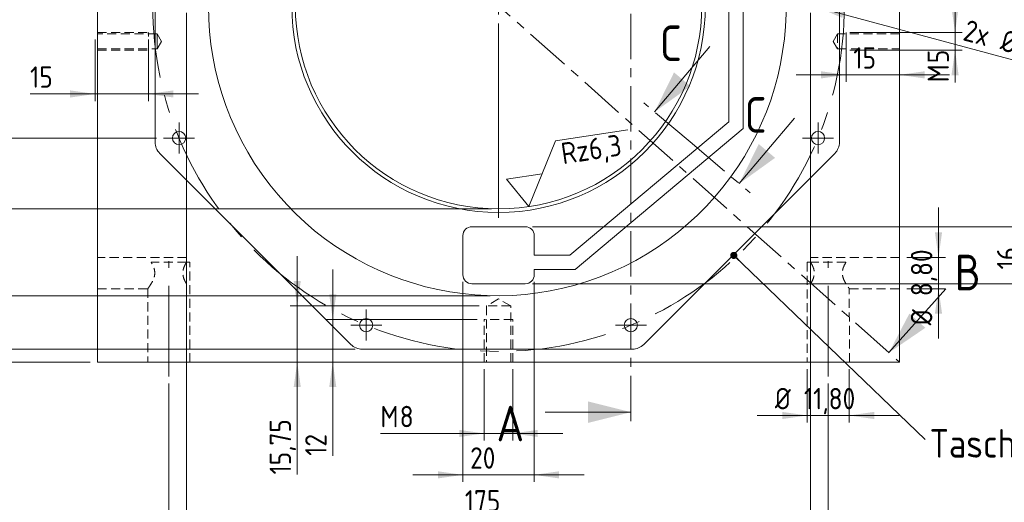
# Model space of a CAD drawing. Header units: millimetres. Extents: x 4 to 415, y 5 to 292.
# Tile 3 of 9: x 87 to 225, y 130 to 198. Entities that reach past the tile are written whole.
import ezdxf

# ---------------------------------------------------------------- set-up
doc = ezdxf.new("R2010")
doc.units = ezdxf.units.MM
for name, pattern in [('CENTER', [10.16, 6.35, -1.27, 1.27, -1.27]), ('CENTERX2', [20.32, 12.7, -2.54, 2.54, -2.54]), ('HIDDEN', [1.905, 1.27, -0.635])]:
    doc.linetypes.add(name, pattern=pattern)
doc.styles.add('SLDTEXTSTYLE1', font='ISOCP', dxfattribs={"width": 0.96})
doc.dimstyles.new('SLDDIMSTYLE0', dxfattribs={"dimtxt": 3, "dimasz": 3.5, "dimexe": 0, "dimexo": 0.0625, "dimgap": 0.75, "dimtad": 1, "dimlfac": 2, "dimrnd": 1e-09, "dimzin": 12, "dimdsep": 46, "dimtxsty": 'SLDTEXTSTYLE1', "dimsah": 1, "dimcen": 0.09, "dimadec": 0, "dimazin": 3, "dimtfac": 1, "dimtofl": 0, "dimtmove": 0, "dimatfit": 3, "dimfxl": 1, "dimfrac": 2, "dimtolj": 1, "dimtzin": 12, "dimarcsym": 0})
doc.dimstyles.new('SLDDIMSTYLE1', dxfattribs={"dimtxt": 3, "dimasz": 3.5, "dimexe": 0, "dimexo": 0.0625, "dimgap": 0.75, "dimtad": 1, "dimdec": 4, "dimlfac": 2, "dimzin": 12, "dimdsep": 46, "dimtxsty": 'SLDTEXTSTYLE1', "dimsah": 1, "dimcen": 0.09, "dimadec": 0, "dimazin": 3, "dimtfac": 1, "dimtdec": 0, "dimtofl": 0, "dimtmove": 0, "dimatfit": 3, "dimfxl": 1, "dimfrac": 2, "dimtolj": 1, "dimtzin": 12, "dimarcsym": 0})
doc.dimstyles.new('SLDDIMSTYLE2', dxfattribs={"dimtxt": 3, "dimasz": 3.5, "dimexe": 0, "dimexo": 0.0625, "dimgap": 0.75, "dimtad": 1, "dimlfac": 2, "dimrnd": 1e-09, "dimzin": 12, "dimdsep": 46, "dimtxsty": 'SLDTEXTSTYLE1', "dimsah": 1, "dimcen": 0.09, "dimadec": 0, "dimazin": 3, "dimtfac": 1, "dimtofl": 0, "dimtmove": 0, "dimatfit": 3, "dimfxl": 1, "dimfrac": 2, "dimtolj": 1, "dimtzin": 12, "dimarcsym": 0})
doc.dimstyles.new('SLDDIMSTYLE4', dxfattribs={"dimtxt": 3, "dimasz": 3.5, "dimexe": 0, "dimexo": 0.0625, "dimgap": 0.75, "dimtad": 1, "dimlfac": 2, "dimrnd": 1e-09, "dimzin": 12, "dimdsep": 46, "dimtxsty": 'SLDTEXTSTYLE1', "dimblk1": 'NONE', "dimsah": 1, "dimcen": 0, "dimadec": 0, "dimazin": 3, "dimtfac": 1, "dimtmove": 0, "dimatfit": 3, "dimldrblk": 'NONE', "dimfxl": 1, "dimfrac": 2, "dimtolj": 1, "dimtzin": 12, "dimarcsym": 0})
doc.dimstyles.new('SLDDIMSTYLE5', dxfattribs={"dimtxt": 3, "dimasz": 3.5, "dimexe": 0, "dimexo": 0.0625, "dimgap": 0.75, "dimtad": 1, "dimlfac": 2, "dimrnd": 1e-09, "dimzin": 12, "dimdsep": 46, "dimtxsty": 'SLDTEXTSTYLE1', "dimsah": 1, "dimcen": 0.09, "dimadec": 0, "dimazin": 3, "dimtfac": 1, "dimtmove": 0, "dimatfit": 0, "dimfxl": 1, "dimfrac": 2, "dimtolj": 1, "dimtzin": 12, "dimarcsym": 0})
doc.dimstyles.new('SLDDIMSTYLE6', dxfattribs={"dimtxt": 0, "dimasz": 1, "dimexe": 0, "dimexo": 0.0625, "dimgap": 0, "dimtad": 0, "dimtih": 1, "dimtoh": 1, "dimdec": 0, "dimrnd": 1e-09, "dimzin": 0, "dimdsep": 46, "dimtxsty": 'Standard', "dimblk1": 'DOT', "dimblk2": 'DOT', "dimsah": 1, "dimcen": 0.09, "dimadec": 0, "dimazin": 0, "dimtfac": 1, "dimtdec": 0, "dimtofl": 0, "dimtmove": 0, "dimatfit": 3, "dimldrblk": 'DOT', "dimfxl": 1, "dimfrac": 2, "dimtolj": 1, "dimtzin": 0, "dimarcsym": 0})

# ---------------------------------------------------------------- blocks, each defined once
blk = doc.blocks.new('_D_2')
at = {"color": 7, "linetype": 'Continuous', "lineweight": 0}
for p, q in [((154.06, 230.71), (154.06, 264.98)), ((184.75, 227.6), (202.37, 243.48))]:
    blk.add_line(p, q, dxfattribs=at)
blk.add_arc((154.06, 199.96), 64.02, 42.0106, 90, dxfattribs=at)
for points in [[(154.06, 263.98), (157.55, 263.38), (157.58, 264.38)], [(201.63, 242.81), (199.58, 245.69), (198.86, 245)]]:
    blk.add_solid(points, dxfattribs=at)
at = {"color": 7, "linetype": 'Continuous', "lineweight": 0, "insert": (177.23, 263.93, 0.05), "char_height": 3, "attachment_point": 1, "rotation": 336.3037, "style": 'SLDTEXTSTYLE1'}
blk.add_mtext('48°', dxfattribs=at)
blk = doc.blocks.new('_D_3')
at = {"color": 7, "linetype": 'Continuous', "lineweight": 0}
for p, q in [((96.81, 249.96), (50.81, 249.96)), ((51.81, 249.96), (51.81, 149.96)), ((96.81, 149.96), (50.81, 149.96))]:
    blk.add_line(p, q, dxfattribs=at)
for points in [[(51.81, 249.96), (51.31, 246.46), (52.31, 246.46)], [(51.81, 149.96), (52.31, 153.46), (51.31, 153.46)]]:
    blk.add_solid(points, dxfattribs=at)
at = {"color": 7, "linetype": 'Continuous', "lineweight": 0, "insert": (47.95, 192.29, 5.05), "char_height": 3, "attachment_point": 1, "rotation": 90, "style": 'SLDTEXTSTYLE1'}
blk.add_mtext('200', dxfattribs=at)
blk = doc.blocks.new('_D_4')
at = {"color": 7, "linetype": 'Continuous', "lineweight": 0}
for p, q in [((133.94, 247.78), (57.75, 247.78)), ((58.75, 247.78), (58.75, 151.78)), ((133.94, 151.78), (57.75, 151.78))]:
    blk.add_line(p, q, dxfattribs=at)
for points in [[(58.75, 247.78), (58.25, 244.28), (59.25, 244.28)], [(58.75, 151.78), (59.25, 155.28), (58.25, 155.28)]]:
    blk.add_solid(points, dxfattribs=at)
at = {"color": 7, "linetype": 'Continuous', "lineweight": 0, "insert": (54.88, 192.58, 5.05), "char_height": 3, "attachment_point": 1, "rotation": 90, "style": 'SLDTEXTSTYLE1'}
blk.add_mtext('192', dxfattribs=at)
blk = doc.blocks.new('_D_5')
at = {"color": 7, "linetype": 'Continuous', "lineweight": 0}
for p, q in [((152.89, 240.28), (62.81, 240.28)), ((63.81, 240.28), (63.81, 159.28)), ((152.89, 159.28), (62.81, 159.28))]:
    blk.add_line(p, q, dxfattribs=at)
for points in [[(63.81, 240.28), (63.31, 236.78), (64.31, 236.78)], [(63.81, 159.28), (64.31, 162.78), (63.31, 162.78)]]:
    blk.add_solid(points, dxfattribs=at)
at = {"color": 7, "linetype": 'Continuous', "lineweight": 0, "char_height": 3, "attachment_point": 1, "rotation": 90, "style": 'SLDTEXTSTYLE1'}
for s, insert in [('162', (59.95, 194.62, 5.05)), ('%%c', (59.95, 190.55, 5.05))]:
    blk.add_mtext(s, dxfattribs=dict(at, insert=insert))
blk = doc.blocks.new('_D_6')
at = {"color": 7, "linetype": 'Continuous', "lineweight": 0}
for p, q in [((153.06, 228.46), (72.93, 228.46)), ((73.93, 228.46), (73.93, 171.46)), ((153.06, 171.46), (72.93, 171.46))]:
    blk.add_line(p, q, dxfattribs=at)
for points in [[(73.93, 228.46), (73.43, 224.96), (74.43, 224.96)], [(73.93, 171.46), (74.43, 174.96), (73.43, 174.96)]]:
    blk.add_solid(points, dxfattribs=at)
at = {"color": 7, "linetype": 'Continuous', "lineweight": 0, "char_height": 3, "attachment_point": 1, "rotation": 90, "style": 'SLDTEXTSTYLE1'}
for s, insert in [('H7', (65.77, 201.4, 5.05)), ('114', (70.06, 192.11, 5.05)), ('%%c', (70.06, 188.04, 5.05))]:
    blk.add_mtext(s, dxfattribs=dict(at, insert=insert))
blk = doc.blocks.new('_D_7')
at = {"color": 7, "linetype": 'Continuous', "lineweight": 0}
for p, q in [((106.08, 218.52), (78.07, 218.52)), ((79.07, 218.52), (79.07, 181.4)), ((106.08, 181.4), (78.07, 181.4))]:
    blk.add_line(p, q, dxfattribs=at)
for points in [[(79.07, 218.52), (78.57, 215.02), (79.57, 215.02)], [(79.07, 181.4), (79.57, 184.9), (78.57, 184.9)]]:
    blk.add_solid(points, dxfattribs=at)
at = {"color": 7, "linetype": 'Continuous', "lineweight": 0, "insert": (75.2, 190.54, 5.05), "char_height": 3, "attachment_point": 1, "rotation": 90, "style": 'SLDTEXTSTYLE1'}
blk.add_mtext('74,24', dxfattribs=at)
blk = doc.blocks.new('_D_11')
at = {"color": 7, "linetype": 'Continuous', "lineweight": 0}
for p, q in [((110.31, 198.96), (110.31, 127.15)), ((197.81, 198.96), (197.81, 127.15)), ((110.31, 128.15), (197.81, 128.15))]:
    blk.add_line(p, q, dxfattribs=at)
for points in [[(110.31, 128.15), (113.81, 127.65), (113.81, 128.65)], [(197.81, 128.15), (194.31, 128.65), (194.31, 127.65)]]:
    blk.add_solid(points, dxfattribs=at)
at = {"color": 7, "linetype": 'Continuous', "lineweight": 0, "insert": (149.33, 132.01, 5.05), "char_height": 3, "attachment_point": 1, "style": 'SLDTEXTSTYLE1'}
blk.add_mtext('175', dxfattribs=at)
blk = doc.blocks.new('_D_12')
at = {"color": 7, "linetype": 'Continuous', "lineweight": 0}
for q in [(196.61, 200.28), (271.66, 180.17)]:
    blk.add_line((199.02, 199.64), q, dxfattribs=at)
blk.add_solid([(199.02, 199.64), (202.27, 198.25), (202.53, 199.21)], dxfattribs=at)
at = {"color": 7, "linetype": 'Continuous', "lineweight": 0, "char_height": 3, "attachment_point": 1, "rotation": 345, "style": 'SLDTEXTSTYLE1'}
for s, insert in [('2x', (219.83, 198.05, 5.05)), ('H7', (235.87, 198.19, 5.05)), ('%%c', (225.04, 196.65, 5.05)), ('5', (228.97, 195.6, 5.05)), ('mit Deckel gebohrt', (240.28, 192.57, 5.05))]:
    blk.add_mtext(s, dxfattribs=dict(at, insert=insert))
blk = doc.blocks.new('_NONE')
blk = doc.blocks.new('_D_13')
at = {"color": 7, "linetype": 'Continuous', "lineweight": 0}
for p, q in [((149.06, 161.21), (149.06, 133.15)), ((159.06, 161.21), (159.06, 133.15)), ((149.06, 134.15), (142.06, 134.15)), ((149.06, 134.15), (159.06, 134.15)), ((159.06, 134.15), (166.06, 134.15))]:
    blk.add_line(p, q, dxfattribs=at)
for points in [[(149.06, 134.15), (145.56, 134.65), (145.56, 133.65)], [(159.06, 134.15), (162.56, 133.65), (162.56, 134.65)]]:
    blk.add_solid(points, dxfattribs=at)
at = {"color": 7, "linetype": 'Continuous', "lineweight": 0, "insert": (150.08, 138.01, 5.05), "char_height": 3, "attachment_point": 1, "style": 'SLDTEXTSTYLE1'}
blk.add_mtext('20', dxfattribs=at)
blk = doc.blocks.new('_D_14')
at = {"color": 7, "linetype": 'Continuous', "lineweight": 0}
for p, q in [((227.84, 168.96), (227.84, 175.96)), ((158.81, 168.96), (228.84, 168.96)), ((227.84, 168.96), (227.84, 160.96)), ((158.81, 160.96), (228.84, 160.96)), ((227.84, 160.96), (227.84, 153.96))]:
    blk.add_line(p, q, dxfattribs=at)
for points in [[(227.84, 168.96), (228.34, 172.46), (227.34, 172.46)], [(227.84, 160.96), (227.34, 157.46), (228.34, 157.46)]]:
    blk.add_solid(points, dxfattribs=at)
at = {"color": 7, "linetype": 'Continuous', "lineweight": 0, "insert": (223.97, 162.96, 5.05), "char_height": 3, "attachment_point": 1, "rotation": 90, "style": 'SLDTEXTSTYLE1'}
blk.add_mtext('16', dxfattribs=at)
blk = doc.blocks.new('_D_15')
at = {"color": 7, "linetype": 'Continuous', "lineweight": 0}
for p, q in [((97.47, 195.21), (97.47, 186.58)), ((104.97, 195.21), (104.97, 186.58)), ((97.47, 187.58), (88.36, 187.58)), ((97.47, 187.58), (104.97, 187.58)), ((104.97, 187.58), (111.97, 187.58))]:
    blk.add_line(p, q, dxfattribs=at)
for points in [[(97.47, 187.58), (93.97, 188.08), (93.97, 187.08)], [(104.97, 187.58), (108.47, 187.08), (108.47, 188.08)]]:
    blk.add_solid(points, dxfattribs=at)
at = {"color": 7, "linetype": 'Continuous', "lineweight": 0, "insert": (88.36, 191.45, 5.05), "char_height": 3, "attachment_point": 1, "style": 'SLDTEXTSTYLE1'}
blk.add_mtext('15', dxfattribs=at)
blk = doc.blocks.new('_D_18')
at = {"color": 7, "linetype": 'Continuous', "lineweight": 0}
for p, q in [((152.06, 148.96), (152.06, 138.96)), ((156.06, 148.96), (156.06, 138.96)), ((152.06, 139.96), (137.5, 139.96)), ((156.06, 139.96), (152.06, 139.96)), ((156.06, 139.96), (163.06, 139.96))]:
    blk.add_line(p, q, dxfattribs=at)
for points in [[(152.06, 139.96), (148.56, 140.46), (148.56, 139.46)], [(156.06, 139.96), (159.56, 139.46), (159.56, 140.46)]]:
    blk.add_solid(points, dxfattribs=at)
at = {"color": 7, "linetype": 'Continuous', "lineweight": 0, "char_height": 3, "attachment_point": 1, "style": 'SLDTEXTSTYLE1'}
for s, insert in [('M', (137.5, 143.83, 5.05)), ('8', (140.2, 143.83, 5.05))]:
    blk.add_mtext(s, dxfattribs=dict(at, insert=insert))
blk = doc.blocks.new('_D_19')
at = {"color": 7, "linetype": 'Continuous', "lineweight": 0}
for p, q in [((125.83, 157.84), (125.83, 164.84)), ((151.36, 157.84), (124.83, 157.84)), ((125.83, 157.84), (125.83, 149.96)), ((125.83, 149.96), (125.83, 134.2))]:
    blk.add_line(p, q, dxfattribs=at)
for points in [[(125.83, 157.84), (126.33, 161.34), (125.33, 161.34)], [(125.83, 149.96), (125.33, 146.46), (126.33, 146.46)]]:
    blk.add_solid(points, dxfattribs=at)
at = {"color": 7, "linetype": 'Continuous', "lineweight": 0, "insert": (121.96, 134.2, 5.05), "char_height": 3, "attachment_point": 1, "rotation": 90, "style": 'SLDTEXTSTYLE1'}
blk.add_mtext('15,75', dxfattribs=at)
blk = doc.blocks.new('_D_20')
at = {"color": 7, "linetype": 'Continuous', "lineweight": 0}
for p, q in [((130.81, 155.96), (130.81, 162.96)), ((151.06, 155.96), (129.81, 155.96)), ((130.81, 155.96), (130.81, 149.96)), ((130.81, 149.96), (130.81, 136.82))]:
    blk.add_line(p, q, dxfattribs=at)
for points in [[(130.81, 155.96), (131.31, 159.46), (130.31, 159.46)], [(130.81, 149.96), (130.31, 146.46), (131.31, 146.46)]]:
    blk.add_solid(points, dxfattribs=at)
at = {"color": 7, "linetype": 'Continuous', "lineweight": 0, "insert": (126.94, 136.82, 5.05), "char_height": 3, "attachment_point": 1, "rotation": 90, "style": 'SLDTEXTSTYLE1'}
blk.add_mtext('12', dxfattribs=at)
blk = doc.blocks.new('_D_22')
at = {"color": 7, "linetype": 'Continuous', "lineweight": 0}
for p, q in [((218.09, 196.21), (218.09, 203.21)), ((203.81, 196.21), (219.09, 196.21)), ((218.09, 196.21), (218.09, 193.71)), ((203.81, 193.71), (219.09, 193.71)), ((218.09, 193.71), (218.09, 189.21))]:
    blk.add_line(p, q, dxfattribs=at)
for points in [[(218.09, 196.21), (218.59, 199.71), (217.59, 199.71)], [(218.09, 193.71), (217.59, 190.21), (218.59, 190.21)]]:
    blk.add_solid(points, dxfattribs=at)
at = {"color": 7, "linetype": 'Continuous', "lineweight": 0, "char_height": 3, "attachment_point": 1, "rotation": 90, "style": 'SLDTEXTSTYLE1'}
for s, insert in [('5', (214.23, 191.9, 5.05)), ('M', (214.23, 189.21, 5.05))]:
    blk.add_mtext(s, dxfattribs=dict(at, insert=insert))
blk = doc.blocks.new('_D_23')
at = {"color": 7, "linetype": 'Continuous', "lineweight": 0}
for p, q in [((202.81, 195.21), (202.81, 189.26)), ((210.31, 195.21), (210.31, 189.26)), ((202.81, 190.26), (195.81, 190.26)), ((210.31, 190.26), (202.81, 190.26)), ((210.31, 190.26), (217.31, 190.26))]:
    blk.add_line(p, q, dxfattribs=at)
for points in [[(202.81, 190.26), (199.31, 190.76), (199.31, 189.76)], [(210.31, 190.26), (213.81, 189.76), (213.81, 190.76)]]:
    blk.add_solid(points, dxfattribs=at)
at = {"color": 7, "linetype": 'Continuous', "lineweight": 0, "insert": (203.82, 194.13, 5.05), "char_height": 3, "attachment_point": 1, "style": 'SLDTEXTSTYLE1'}
blk.add_mtext('15', dxfattribs=at)
blk = doc.blocks.new('_D_24')
at = {"color": 7, "linetype": 'Continuous', "lineweight": 0}
for p, q in [((215.77, 164.66), (215.77, 171.66)), ((211.31, 164.66), (216.77, 164.66)), ((215.77, 164.66), (215.77, 160.26)), ((211.31, 160.26), (216.77, 160.26)), ((215.77, 160.26), (215.77, 153.26))]:
    blk.add_line(p, q, dxfattribs=at)
for points in [[(215.77, 164.66), (216.27, 168.16), (215.27, 168.16)], [(215.77, 160.26), (215.27, 156.76), (216.27, 156.76)]]:
    blk.add_solid(points, dxfattribs=at)
at = {"color": 7, "linetype": 'Continuous', "lineweight": 0, "char_height": 3, "attachment_point": 1, "rotation": 90, "style": 'SLDTEXTSTYLE1'}
for s, insert in [('8,80', (211.9, 159.21, 5.05)), ('%%c', (211.9, 155.13, 5.05))]:
    blk.add_mtext(s, dxfattribs=dict(at, insert=insert))
blk = doc.blocks.new('_D_25')
at = {"color": 7, "linetype": 'Continuous', "lineweight": 0}
for p, q in [((197.36, 148.96), (197.36, 141.48)), ((203.26, 148.96), (203.26, 141.48)), ((197.36, 142.48), (190.36, 142.48)), ((203.26, 142.48), (197.36, 142.48)), ((203.26, 142.48), (210.26, 142.48))]:
    blk.add_line(p, q, dxfattribs=at)
for points in [[(197.36, 142.48), (193.86, 142.98), (193.86, 141.98)], [(203.26, 142.48), (206.76, 141.98), (206.76, 142.98)]]:
    blk.add_solid(points, dxfattribs=at)
at = {"color": 7, "linetype": 'Continuous', "lineweight": 0, "char_height": 3, "attachment_point": 1, "style": 'SLDTEXTSTYLE1'}
for s, insert in [('%%c', (192.82, 146.34, 5.05)), ('11,80', (196.89, 146.34, 5.05))]:
    blk.add_mtext(s, dxfattribs=dict(at, insert=insert))
blk = doc.blocks.new('_D_26')
at = {"color": 7, "linetype": 'Continuous', "lineweight": 0}
for p, q in [((107.81, 146.96), (107.81, 120.96)), ((200.31, 146.96), (200.31, 120.96)), ((200.31, 121.96), (107.81, 121.96))]:
    blk.add_line(p, q, dxfattribs=at)
for points in [[(107.81, 121.96), (111.31, 121.46), (111.31, 122.46)], [(200.31, 121.96), (196.81, 122.46), (196.81, 121.46)]]:
    blk.add_solid(points, dxfattribs=at)
at = {"color": 7, "linetype": 'Continuous', "lineweight": 0, "insert": (149.33, 125.83, 5.05), "char_height": 3, "attachment_point": 1, "style": 'SLDTEXTSTYLE1'}
blk.add_mtext('185', dxfattribs=at)
blk = doc.blocks.new('SW_NOTE_6')
at = {"color": 0, "linetype": 'Continuous', "lineweight": 0, "insert": (0.61, 1.45), "char_height": 4, "attachment_point": 1, "style": 'SLDTEXTSTYLE1'}
blk.add_mtext('Tasche 3 tief', dxfattribs=at)
blk = doc.blocks.new('_DOT')
at = {"color": 0, "linetype": 'ByBlock', "lineweight": -2}
blk.add_line((-0.5, 0), (-1, 0), dxfattribs=at)
at = {"color": 0, "linetype": 'ByBlock', "const_width": 0.5}
blk.add_lwpolyline([(-0.25, 0, 1), (0.25, 0, 1)], format="xyb", close=True, dxfattribs=at)
blk = doc.blocks.new('SW_CENTERMARKSYMBOL_0')
at = {"color": 0, "linetype": 'Continuous', "lineweight": 0}
for p, q in [((0, 1.25), (0, 2.175)), ((-1.25, 0), (-2.175, 0)), ((0, 0), (-1.25, 0)), ((0, 0), (0, 1.25)), ((0, 0), (0, -1.25)), ((0, 0), (1.25, 0)), ((1.25, 0), (2.175, 0)), ((0, -1.25), (0, -2.175))]:
    blk.add_line(p, q, dxfattribs=at)
blk = doc.blocks.new('SW_CENTERMARKSYMBOL_1')
at = {"color": 0, "linetype": 'Continuous', "lineweight": 0}
for p, q in [((0, 1.25), (0, 2.175)), ((-1.25, 0), (-2.175, 0)), ((0, 0), (-1.25, 0)), ((0, 0), (0, 1.25)), ((0, 0), (0, -1.25)), ((0, 0), (1.25, 0)), ((1.25, 0), (2.175, 0)), ((0, -1.25), (0, -2.175))]:
    blk.add_line(p, q, dxfattribs=at)
blk = doc.blocks.new('SW_CENTERMARKSYMBOL_2')
at = {"color": 0, "linetype": 'Continuous', "lineweight": 0}
for p, q in [((0, 1.25), (0, 2.175)), ((-1.25, 0), (-2.175, 0)), ((0, 0), (-1.25, 0)), ((0, 0), (0, 1.25)), ((0, 0), (0, -1.25)), ((0, 0), (1.25, 0)), ((1.25, 0), (2.175, 0)), ((0, -1.25), (0, -2.175))]:
    blk.add_line(p, q, dxfattribs=at)
blk = doc.blocks.new('SW_CENTERMARKSYMBOL_6')
at = {"color": 0, "linetype": 'Continuous', "lineweight": 0}
for p, q in [((0, 1.25), (0, 2.175)), ((-1.25, 0), (-2.175, 0)), ((0, 0), (-1.25, 0)), ((0, 0), (0, 1.25)), ((0, 0), (0, -1.25)), ((0, 0), (1.25, 0)), ((1.25, 0), (2.175, 0)), ((0, -1.25), (0, -2.175))]:
    blk.add_line(p, q, dxfattribs=at)
blk = doc.blocks.new('SW_CENTERMARKSYMBOL_8')
at = {"color": 0, "linetype": 'Continuous', "lineweight": 0}
for p, q in [((0, 2.5), (0, 29.75)), ((-2.5, 0), (-29.75, 0)), ((0, 0), (-1.25, 0)), ((0, 0), (0, 1.25)), ((0, 0), (0, -1.25)), ((0, 0), (1.25, 0)), ((2.5, 0), (29.75, 0)), ((0, -2.5), (0, -29.75))]:
    blk.add_line(p, q, dxfattribs=at)
blk = doc.blocks.new('SW_SFSYMBOL_2')
at = {"color": 0, "linetype": 'Continuous', "lineweight": 0}
for p, q in [((-1.19, 4.15), (8.98, 5.69)), ((-4.91, -5.08), (-1.19, 4.15)), ((-3.05, -0.46), (-8.05, -1.22)), ((-4.91, -5.08), (-8.05, -1.22))]:
    blk.add_line(p, q, dxfattribs=at)
at = {"color": 0, "linetype": 'Continuous', "lineweight": 0, "insert": (-0.58, 3.82), "char_height": 3, "attachment_point": 1, "rotation": 8.5974, "style": 'SLDTEXTSTYLE1'}
blk.add_mtext('Rz6,3', dxfattribs=at)

msp = doc.modelspace()

# ---------------------------------------------------------------- linework, layer by layer
at = {"color": 7, "linetype": 'CENTER', "lineweight": 0}
for p, q in [((172.624656, 259.783823), (172.624656, 140.944716)), ((97.81451, 249.96136), (210.314509, 149.961359)), ((180.923115, 180.847903), (174.421259, 186.3469)), ((180.923115, 180.847903), (189.358312, 173.713766))]:
    msp.add_line(p, q, dxfattribs=at)
at = {"color": 7, "linetype": 'Continuous', "lineweight": 15}
for p, q in [((97.81451, 249.96136), (97.81451, 149.961358)), ((210.314508, 149.961358), (210.314508, 249.96136)), ((186.364072, 225.211358), (186.364072, 183.672914)), ((105.891097, 218.726196), (105.891095, 180.825655)), ((201.891097, 180.825655), (201.891097, 218.726196)), ((188.364072, 212.08636), (188.364072, 182.740299)), ((186.364072, 183.672914), (164.06451, 164.961359)), ((188.364072, 182.740299), (164.79245, 162.961359)), ((106.550107, 179.234665), (133.349838, 152.434936)), ((174.432358, 152.434936), (201.232088, 179.234665)), ((157.814509, 168.961359), (150.314508, 168.96136)), ((149.064509, 167.711359), (149.064509, 162.211359)), ((159.064511, 164.961359), (159.064511, 167.711359)), ((164.06451, 164.961359), (159.064511, 164.961359)), ((159.064509, 162.211359), (159.064511, 162.961359)), ((164.79245, 162.961359), (159.064511, 162.961359)), ((150.314509, 160.961359), (157.814508, 160.961358)), ((134.940827, 151.775926), (172.841368, 151.775925)), ((97.81451, 149.961358), (210.314508, 149.961358))]:
    msp.add_line(p, q, dxfattribs=at)
at = {"color": 7, "linetype": 'HIDDEN', "lineweight": 0}
for p, q in [((97.814509, 196.211359), (104.967685, 196.211359)), ((104.967685, 193.711359), (104.967685, 196.211359)), ((210.314509, 196.211359), (202.814509, 196.211359)), ((202.814509, 196.211359), (202.814509, 193.711359)), ((106.167683, 196.011359), (97.81451, 196.011359)), ((106.167683, 194.961359), (106.167683, 196.011359)), ((106.798591, 194.961359), (106.167683, 196.011359)), ((106.167683, 193.911359), (106.167683, 194.961359)), ((106.167683, 193.911359), (106.798591, 194.961359)), ((201.614509, 196.011359), (200.983605, 194.961359)), ((200.983605, 194.961359), (201.614509, 193.911359)), ((201.614509, 196.011359), (201.614509, 193.911359)), ((210.314508, 196.011359), (201.614509, 196.011359)), ((97.814509, 193.711359), (104.967685, 193.711359)), ((97.81451, 193.911359), (106.167683, 193.911359)), ((201.614509, 193.911359), (210.314508, 193.911359)), ((210.314509, 193.711359), (202.814509, 193.711359)), ((110.314513, 164.66136), (97.81451, 164.66136)), ((110.314509, 160.916206), (110.314513, 164.66136)), ((197.814509, 164.66136), (197.814509, 160.916206)), ((210.314508, 164.66136), (197.814509, 164.66136)), ((110.286856, 163.961359), (105.342159, 163.961359)), ((110.764513, 163.961359), (110.314513, 163.961359)), ((110.764513, 149.961358), (110.764513, 163.961359)), ((197.814509, 163.961359), (197.364509, 163.961359)), ((197.364509, 163.961359), (197.364509, 149.961358)), ((202.786856, 163.961359), (197.842162, 163.961359)), ((97.81451, 160.26136), (104.865292, 160.262423)), ((104.865292, 160.262423), (104.86451, 149.961358)), ((203.264509, 149.961358), (203.263724, 160.262423)), ((203.263724, 160.262423), (210.314508, 160.26136)), ((154.064508, 158.857823), (152.364509, 157.836359)), ((155.764511, 157.836359), (154.064508, 158.857823)), ((155.764511, 157.836359), (152.364509, 157.836359)), ((152.364509, 157.836359), (152.364509, 149.961358)), ((155.764511, 149.961358), (155.764511, 157.836359)), ((152.064509, 149.961359), (152.064509, 155.961359)), ((156.064509, 155.961359), (152.064509, 155.961359)), ((156.064509, 149.961359), (156.064509, 155.961359))]:
    msp.add_line(p, q, dxfattribs=at)
at = {"color": 7, "linetype": 'Continuous', "lineweight": 0}
for p, q in [((183.697524, 194.217791), (175.94833, 185.055368)), ((195.580435, 184.167722), (187.831242, 175.005299)), ((216.792056, 160.258999), (208.81969, 151.290087)), ((160.624656, 142.944716), (172.624656, 142.944716))]:
    msp.add_line(p, q, dxfattribs=at)
at = {"color": 7, "linetype": 'CENTERX2', "lineweight": 0}
for p, q in [((107.814509, 147.961359), (107.814509, 164.111359)), ((200.314509, 147.961359), (200.314509, 164.111359))]:
    msp.add_line(p, q, dxfattribs=at)
msp.add_circle((154.064509, 199.961359), 48.5, dxfattribs=at)
at = {"color": 7, "linetype": 'Continuous', "lineweight": 15}
for centre, radius in [((154.064509, 199.961359), 29), ((154.064509, 199.961359), 28.5), ((109.256352, 181.401213), 0.925), ((198.872666, 181.401213), 0.925), ((135.504363, 155.153202), 0.925), ((172.624656, 155.153202), 0.925)]:
    msp.add_circle(centre, radius, dxfattribs=at)
for centre, radius, start, end in [((153.891097, 199.775926), 40.5, 51.56045006, 14.0949208), ((108.141095, 180.825657), 2.25, 180.00005129, 225.00005908), ((199.641097, 180.825655), 2.25, 315.00001534, 0.00000183), ((150.314509, 167.71136), 1.25, 90.00005083, 180.00001918), ((157.814511, 167.711359), 1.25, 359.99998845, 90.00007895), ((150.314509, 162.211359), 1.25, 180.00001019, 269.99999619), ((157.814509, 162.211358), 1.25, 269.99996283, 0.00004092), ((134.940829, 154.025926), 2.25, 224.99997186, 269.99994555), ((172.841367, 154.025925), 2.25, 270.00003642, 315.00002811)]:
    msp.add_arc(centre, radius, start, end, dxfattribs=at)
at = {"color": 7, "linetype": 'HIDDEN', "lineweight": 0}
for points, knots in [([(104.865292, 160.262423), (104.865031, 160.262068), (104.841009, 160.229387), (104.920663, 160.336382), (105.090187, 160.570459), (105.37687, 161.000893), (105.67113, 161.545197), (105.854801, 162.165888), (105.85531, 162.729617), (105.69283, 163.320647), (105.491355, 163.711996), (105.362772, 163.926907), (105.342159, 163.961359)], [0, 0, 0, 0, 0.0012608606, 0.1161323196, 0.2297134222, 0.3594218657, 0.5146953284, 0.6213411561, 0.7287988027, 0.8225657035, 0.9715559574, 1, 1, 1, 1]), ([(110.286856, 163.961359), (110.226516, 163.861904), (110.165724, 163.755664), (110.048566, 163.528139), (109.991688, 163.405799), (109.89234, 163.146369), (109.850414, 163.010934), (109.806951, 162.796366), (109.795818, 162.722892), (109.781849, 162.576426), (109.778884, 162.50288), (109.781315, 162.355145), (109.786817, 162.280378), (109.80556, 162.13419), (109.818723, 162.062538), (109.867748, 161.851415), (109.913531, 161.71518), (110.016316, 161.461936), (110.073674, 161.34314), (110.193079, 161.11816), (110.254601, 161.013135), (110.314509, 160.916206)], [0, 0, 0, 0, 0.125, 0.125, 0.25, 0.25, 0.375, 0.375, 0.4375, 0.4375, 0.5, 0.5, 0.5625, 0.5625, 0.625, 0.625, 0.75, 0.75, 0.875, 0.875, 1, 1, 1, 1]), ([(197.814509, 160.916206), (197.874421, 161.01314), (197.935248, 161.117006), (198.053644, 161.339791), (198.111661, 161.45955), (198.215351, 161.714668), (198.260272, 161.848015), (198.309704, 162.059557), (198.323157, 162.132419), (198.341986, 162.278148), (198.347496, 162.351452), (198.350209, 162.498976), (198.347343, 162.573775), (198.333428, 162.721308), (198.322502, 162.793703), (198.279559, 163.007219), (198.236835, 163.145784), (198.138165, 163.403793), (198.082069, 163.524832), (197.964067, 163.754327), (197.902514, 163.861885), (197.842162, 163.961359)], [0, 0, 0, 0, 0.125, 0.125, 0.25, 0.25, 0.375, 0.375, 0.4375, 0.4375, 0.5, 0.5, 0.5625, 0.5625, 0.625, 0.625, 0.75, 0.75, 0.875, 0.875, 1, 1, 1, 1]), ([(202.786856, 163.961359), (202.675313, 163.767445), (202.480954, 163.42956), (202.290213, 162.834067), (202.264994, 162.291041), (202.390178, 161.720297), (202.659789, 161.154197), (202.968592, 160.669352), (203.213408, 160.329113), (203.246972, 160.284627), (203.263724, 160.262423)], [0, 0, 0, 0, 0.1500435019, 0.2614420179, 0.3558041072, 0.4500212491, 0.5904391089, 0.7356622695, 0.8680640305, 1, 1, 1, 1])]:
    msp.add_open_spline(points, degree=3, knots=knots, dxfattribs=at)
at = {"color": 7, "linetype": 'Continuous', "lineweight": 0}
for points in [[(175.94833, 185.055368), (180.96823, 188.66793), (178.677624, 190.605229)], [(187.831242, 175.005299), (192.851141, 178.617861), (190.560536, 180.555159)], [(208.81969, 151.290087), (213.926987, 154.777997), (211.684759, 156.771089)], [(172.624656, 142.944716), (166.624656, 144.444716), (166.624656, 141.444716)]]:
    msp.add_solid(points, dxfattribs=at)

# ---------------------------------------------------------------- block references
for name, p in [('SW_CENTERMARKSYMBOL_8', (154.064509, 199.961359)), ('SW_CENTERMARKSYMBOL_2', (109.256352, 181.401213)), ('SW_SFSYMBOL_2', (163.231309, 176.857596)), ('SW_CENTERMARKSYMBOL_6', (198.872666, 181.401213)), ('SW_CENTERMARKSYMBOL_1', (135.504363, 155.153202)), ('SW_CENTERMARKSYMBOL_0', (172.624656, 155.153202)), ('SW_NOTE_6', (213.899093, 139.115646))]:
    msp.add_blockref(name, p, dxfattribs=at)

# ---------------------------------------------------------------- texts
at = {"color": 7, "linetype": 'Continuous', "char_height": 5, "attachment_point": 1, "style": 'SLDTEXTSTYLE1'}
for s, insert in [('C', (176.685206, 197.195289)), ('C', (188.568118, 187.14522)), ('B', (218.025489, 165.032747)), ('A', (153.779104, 143.847487))]:
    msp.add_mtext(s, dxfattribs=dict(at, insert=insert))

# ---------------------------------------------------------------- dimensions: what is measured, and where the dimension line sits
at = {"color": 7, "linetype": 'Continuous', "lineweight": 0}
dim = msp.add_angular_dim_2l(base=(180.097638, 258.447329), line1=((184.007895, 226.932569), (154.064509, 199.961359)), line2=((154.064509, 229.711359), (154.064509, 170.211359)), dimstyle='SLDDIMSTYLE1', dxfattribs=at)
dim.commit()
dim.dimension.update_dxf_attribs({"geometry": '_D_2', "text_midpoint": (179.792748, 258.582091), "dimtype": 162})
for base, p1, p2, dimstyle, picture, middle in [((51.814509, 149.961359), (97.814509, 249.961359), (97.814509, 149.961359), 'SLDDIMSTYLE0', '_D_3', (51.814509, 196.777532)), ((58.74649, 151.775926), (134.940827, 247.775926), (134.940827, 151.775926), 'SLDDIMSTYLE0', '_D_4', (58.74649, 196.777532)), ((79.067683, 181.401213), (107.081352, 218.521506), (107.081352, 181.401213), 'SLDDIMSTYLE0', '_D_7', (79.067683, 196.898172)), ((227.838403, 160.961359), (157.814509, 168.961359), (157.814509, 160.961359), 'SLDDIMSTYLE5', '_D_14', (227.838403, 166.1038)), ((125.827347, 149.961359), (152.364509, 157.836359), (97.814509, 149.961359), 'SLDDIMSTYLE5', '_D_19', (125.827347, 139.961359)), ((130.807305, 149.961359), (152.064509, 155.961359), (97.814509, 149.961359), 'SLDDIMSTYLE5', '_D_20', (130.807305, 139.961359))]:
    dim = msp.add_linear_dim(base=base, p1=p1, p2=p2, angle=90, dimstyle=dimstyle, dxfattribs=at)
    dim.commit()
    dim.dimension.update_dxf_attribs({"geometry": picture, "text_midpoint": middle, "dimtype": 160})
for base, p1, p2, text, dimstyle, picture, middle in [((63.814509, 159.275926), (153.891097, 240.275926), (153.891097, 159.275926), '%%c<>', 'SLDDIMSTYLE0', '_D_5', (63.814509, 196.777532)), ((73.928571, 171.461359), (154.064509, 228.461359), (154.064509, 171.461359), '%%c<>\\SH7^ ;', 'SLDDIMSTYLE2', '_D_6', (73.928571, 196.962965)), ((218.094418, 193.711359), (202.814509, 196.211359), (202.814509, 193.711359), 'M<>', 'SLDDIMSTYLE5', '_D_22', (218.094418, 192.94984)), ((215.770994, 160.261359), (210.314509, 164.661359), (210.314509, 160.261359), '%%c<>', 'SLDDIMSTYLE5', '_D_24', (215.770994, 162.184718))]:
    dim = msp.add_linear_dim(base=base, p1=p1, p2=p2, angle=90, text=text, dimstyle=dimstyle, dxfattribs=at)
    dim.commit()
    dim.dimension.update_dxf_attribs({"geometry": picture, "text_midpoint": middle, "dimtype": 160})
dim = msp.add_diameter_dim_2p(p1=(196.607102, 200.284883), p2=(199.021916, 199.637835), text='2x <>\\SH7^ ; mit Deckel gebohrt', dimstyle='SLDDIMSTYLE4', dxfattribs=at)
dim.commit()
dim.dimension.update_dxf_attribs({"geometry": '_D_12', "text_midpoint": (245.427236, 187.20358), "dimtype": 163})
for base, p1, p2, dimstyle, picture, middle in [((197.814509, 128.146793), (110.314509, 199.961359), (197.814509, 199.961359), 'SLDDIMSTYLE0', '_D_11', (153.524636, 128.146793)), ((104.967685, 187.582434), (97.467685, 196.211359), (104.967685, 196.211359), 'SLDDIMSTYLE5', '_D_15', (91.506, 187.582434)), ((202.814509, 190.259836), (210.314509, 196.211359), (202.814509, 196.211359), 'SLDDIMSTYLE5', '_D_23', (206.959055, 190.259836)), ((159.064509, 134.146793), (149.064509, 162.211359), (159.064509, 162.211359), 'SLDDIMSTYLE5', '_D_13', (153.524636, 134.146793)), ((107.814509, 121.961359), (200.314509, 147.961359), (107.814509, 147.961359), 'SLDDIMSTYLE0', '_D_26', (153.524636, 121.961359))]:
    dim = msp.add_linear_dim(base=base, p1=p1, p2=p2, dimstyle=dimstyle, dxfattribs=at)
    dim.commit()
    dim.dimension.update_dxf_attribs({"geometry": picture, "text_midpoint": middle, "dimtype": 160})
for base, p1, p2, text, picture, middle in [((152.064509, 139.961359), (156.064509, 149.961359), (152.064509, 149.961359), 'M<>', '_D_18', (141.24309, 139.961359)), ((197.364509, 142.477636), (203.264509, 149.961359), (197.364509, 149.961359), '%%c<>', '_D_25', (200.316062, 142.477636))]:
    dim = msp.add_linear_dim(base=base, p1=p1, p2=p2, text=text, dimstyle='SLDDIMSTYLE5', dxfattribs=at)
    dim.commit()
    dim.dimension.update_dxf_attribs({"geometry": picture, "text_midpoint": middle, "dimtype": 160})

# ---------------------------------------------------------------- leaders
msp.add_leader([(187.058235, 164.933888), (213.899093, 139.115646)], dimstyle='SLDDIMSTYLE6', dxfattribs=at)

doc.saveas('drawing.dxf')
